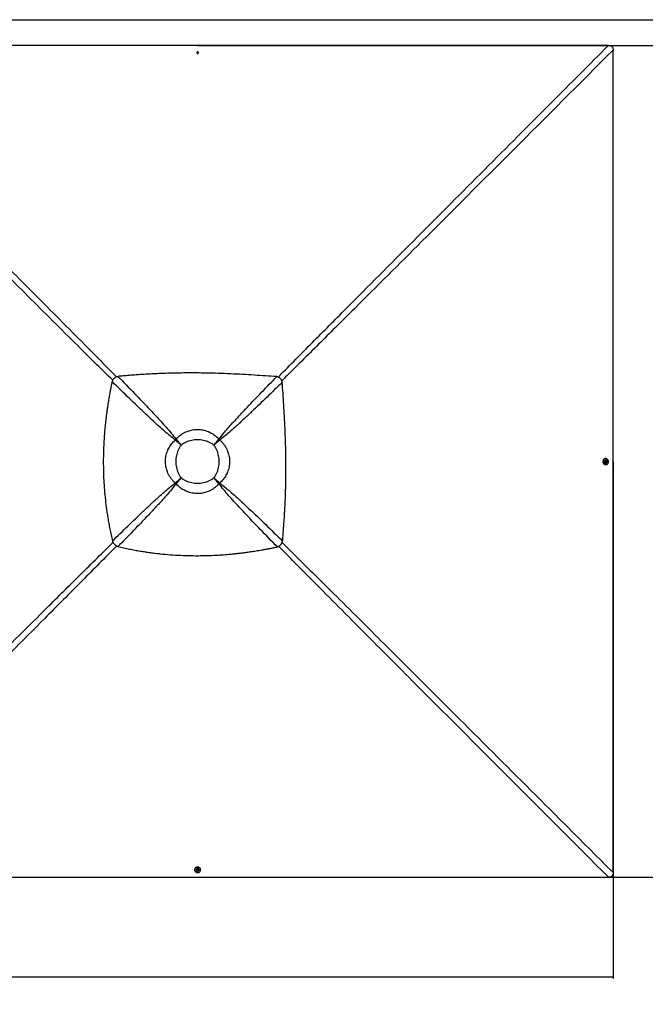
# Model space of a CAD drawing. Header units: millimetres. Extents: x 20 to 19889, y 40 to 15516.
# Tile 77 of 115: x 8547 to 12412, y 9236 to 15316. Entities that reach past the tile are written whole.
import ezdxf

# ---------------------------------------------------------------- set-up
doc = ezdxf.new("R2010")
doc.units = ezdxf.units.MM
doc.header["$LTSCALE"] = 2
doc.layers.add('COMPONENT_GEOMETRY', color=7, linetype='Continuous')
doc.styles.add('SLDTEXTSTYLE0', font='TXT', dxfattribs={"width": 0.75})
doc.dimstyles.new('SLDDIMSTYLE0', dxfattribs={"dimtxt": 100, "dimasz": 6.604, "dimexe": 0, "dimexo": 0.0625, "dimgap": 25, "dimtad": 0, "dimtih": 1, "dimtoh": 1, "dimdec": 1, "dimrnd": 1e-09, "dimzin": 12, "dimdsep": 46, "dimtxsty": 'SLDTEXTSTYLE0', "dimsah": 1, "dimcen": 0.09, "dimadec": 0, "dimazin": 3, "dimtfac": 1, "dimtdec": 1, "dimtofl": 0, "dimtmove": 0, "dimatfit": 3, "dimfxl": 1, "dimfrac": 2, "dimtolj": 1, "dimtzin": 12, "dimarcsym": 0})
doc.dimstyles.new('SLDDIMSTYLE1', dxfattribs={"dimtxt": 100, "dimasz": 6.604, "dimexe": 0, "dimexo": 0.0625, "dimgap": 25, "dimtad": 0, "dimtih": 1, "dimtoh": 1, "dimdec": 0, "dimrnd": 1e-09, "dimzin": 12, "dimdsep": 46, "dimtxsty": 'SLDTEXTSTYLE0', "dimsah": 1, "dimcen": 0.09, "dimadec": 0, "dimazin": 3, "dimtfac": 1, "dimtdec": 0, "dimtofl": 0, "dimtmove": 0, "dimatfit": 3, "dimfxl": 1, "dimfrac": 2, "dimtolj": 1, "dimtzin": 12, "dimarcsym": 0})

# ---------------------------------------------------------------- blocks, each defined once
blk = doc.blocks.new('_D')
at = {"layer": 'COMPONENT_GEOMETRY', "color": 7}
for p, q in [((7350.4, 15316.4), (14164.7, 15316.4)), ((14158.3, 15316.4), (14158.3, 12832.7)), ((13958.2, 12812.4), (13927.8, 12812.4)), ((13927.8, 12812.4), (13927.8, 12653.7)), ((14358.4, 12812.4), (14388.9, 12812.4)), ((14388.9, 12812.4), (14388.9, 12653.7)), ((13927.8, 12653.7), (13958.2, 12653.7)), ((14388.9, 12653.7), (14358.4, 12653.7)), ((14158.3, 10020.4), (14158.3, 12504.1)), ((9647.1, 10020.4), (14164.7, 10020.4))]:
    blk.add_line(p, q, dxfattribs=at)
for points in [[(14158.3, 15316.4), (14157.3, 15309.8), (14159.3, 15309.8)], [(14158.3, 10020.4), (14159.3, 10027), (14157.3, 10027)]]:
    blk.add_solid(points, dxfattribs=at)
at = {"layer": 'COMPONENT_GEOMETRY', "color": 7, "char_height": 100, "attachment_point": 1, "style": 'SLDTEXTSTYLE0'}
for s, insert in [('8\'8.25"', (13958.2, 12782.6)), ('2648mm', (13885.5, 12633))]:
    blk.add_mtext(s, dxfattribs=dict(at, insert=insert))
blk = doc.blocks.new('_D_1')
at = {"layer": 'COMPONENT_GEOMETRY', "color": 7}
for p, q in [((9647.1, 15157.6), (12938.2, 15157.6)), ((12931.9, 15157.6), (12931.9, 12753.3)), ((12731.8, 12733), (12701.3, 12733)), ((12701.3, 12733), (12701.3, 12574.3)), ((13132, 12733), (13162.4, 12733)), ((13162.4, 12733), (13162.4, 12574.3)), ((12701.3, 12574.3), (12731.8, 12574.3)), ((13162.4, 12574.3), (13132, 12574.3)), ((12931.9, 10020.4), (12931.9, 12424.7)), ((9647.1, 10020.4), (12938.2, 10020.4))]:
    blk.add_line(p, q, dxfattribs=at)
for points in [[(12931.9, 15157.6), (12930.9, 15151), (12932.9, 15151)], [(12931.9, 10020.4), (12932.9, 10027), (12930.9, 10027)]]:
    blk.add_solid(points, dxfattribs=at)
at = {"layer": 'COMPONENT_GEOMETRY', "color": 7, "char_height": 100, "attachment_point": 1, "style": 'SLDTEXTSTYLE0'}
for s, insert in [('8\'5.12"', (12731.8, 12703.2)), ('2569mm', (12659.1, 12553.6))]:
    blk.add_mtext(s, dxfattribs=dict(at, insert=insert))
blk = doc.blocks.new('_D_3')
at = {"layer": 'COMPONENT_GEOMETRY', "color": 7}
for p, q in [((1621.3, 12586.5), (1621.3, 9396.1)), ((12213.2, 12586.5), (12213.2, 9396.1)), ((6680.2, 9546.4), (6649.7, 9546.4)), ((6649.7, 9546.4), (6649.7, 9387.7)), ((7154.2, 9546.4), (7184.7, 9546.4)), ((7184.7, 9546.4), (7184.7, 9387.7)), ((1621.3, 9402.4), (6601.4, 9402.4)), ((6649.7, 9387.7), (6680.2, 9387.7)), ((7184.7, 9387.7), (7154.2, 9387.7)), ((12213.2, 9402.4), (7233.1, 9402.4))]:
    blk.add_line(p, q, dxfattribs=at)
for points in [[(1621.3, 9402.4), (1627.9, 9401.4), (1627.9, 9403.4)], [(12213.2, 9402.4), (12206.6, 9403.4), (12206.6, 9401.4)]]:
    blk.add_solid(points, dxfattribs=at)
at = {"layer": 'COMPONENT_GEOMETRY', "color": 7, "char_height": 100, "attachment_point": 1, "style": 'SLDTEXTSTYLE0'}
for s, insert in [('17\'4.50"', (6680.2, 9516.6)), ('5296mm', (6644.5, 9367))]:
    blk.add_mtext(s, dxfattribs=dict(at, insert=insert))

msp = doc.modelspace()

# ---------------------------------------------------------------- linework, layer by layer
at = {"color": 7, "linetype": 'Continuous', "lineweight": 25}
for p, q in [((9642.89, 15111.77), (9644.87, 15114.27)), ((9644.37, 15109.03), (9642.89, 15111.77)), ((9643.37, 15110.88), (9643.88, 15111.52)), ((9643.88, 15111.52), (9644.87, 15112.77)), ((9647.83, 15108.78), (9644.37, 15109.03)), ((9644.87, 15114.27), (9648.32, 15114.02)), ((9644.87, 15112.77), (9644.87, 15114.27)), ((9644.87, 15112.77), (9646.6, 15112.65)), ((9646.6, 15112.65), (9648.32, 15112.53)), ((9649.8, 15111.28), (9647.83, 15108.78)), ((9648.32, 15114.02), (9649.8, 15111.28)), ((9648.32, 15112.53), (9648.32, 15114.02)), ((9648.32, 15112.53), (9649.06, 15111.15)), ((9649.06, 15111.15), (9649.32, 15110.67)), ((10157.4, 13099.89), (10157.29, 13100)), ((9508.99, 12719.63), (9507.86, 12720.54)), ((9513.97, 12724.61), (9513.06, 12725.74)), ((9770.99, 12716.66), (9770.99, 12716.66)), ((9774.39, 12713.26), (9774.39, 12713.26)), ((9777.37, 12724.62), (9778.28, 12725.76)), ((9782.36, 12719.64), (9783.49, 12720.55)), ((9544.38, 12689.22), (9544.38, 12689.22)), ((9746.95, 12689.22), (9746.95, 12689.22)), ((12167.94, 12606.05), (12166.26, 12606.05)), ((12167.86, 12585.78), (12168.11, 12589.23)), ((12168.32, 12596.76), (12167.96, 12596.75)), ((12168.11, 12589.23), (12170.86, 12590.71)), ((12169.97, 12590.24), (12170.62, 12589.72)), ((12170.62, 12589.72), (12171.87, 12588.74)), ((12170.86, 12590.71), (12173.36, 12588.74)), ((12171.75, 12587.01), (12171.62, 12585.28)), ((12171.87, 12588.74), (12171.75, 12587.01)), ((12171.87, 12588.74), (12173.36, 12588.74)), ((12173.36, 12588.74), (12173.11, 12585.29)), ((12166.36, 12568.45), (12168.03, 12568.45)), ((12170.36, 12583.81), (12167.86, 12585.78)), ((12168.01, 12577.75), (12168.37, 12577.76)), ((12170.25, 12584.54), (12169.76, 12584.28)), ((12171.62, 12585.28), (12170.25, 12584.54)), ((12173.11, 12585.29), (12170.36, 12583.81)), ((12171.62, 12585.28), (12173.11, 12585.29)), ((9544.38, 12486.65), (9544.38, 12486.65)), ((9746.95, 12486.65), (9746.95, 12486.65)), ((9508.98, 12456.23), (9507.84, 12455.32)), ((9513.96, 12451.25), (9513.05, 12450.11)), ((9516.94, 12462.61), (9516.94, 12462.61)), ((9520.34, 12459.21), (9520.34, 12459.21)), ((9777.38, 12451.23), (9778.29, 12450.09)), ((9782.37, 12456.22), (9783.51, 12455.31)), ((9133.71, 12076.2), (9133.6, 12076.31)), ((9627.55, 10067.34), (9627.55, 10065.67)), ((9636.85, 10065.64), (9636.85, 10065.28)), ((9642.89, 10063.24), (9644.86, 10065.74)), ((9644.37, 10060.49), (9642.89, 10063.24)), ((9643.63, 10063.35), (9643.37, 10063.85)), ((9644.38, 10061.98), (9643.63, 10063.35)), ((9644.38, 10061.98), (9644.37, 10060.49)), ((9647.82, 10060.24), (9644.37, 10060.49)), ((9646.1, 10061.86), (9644.38, 10061.98)), ((9644.86, 10065.74), (9648.31, 10065.5)), ((9647.83, 10061.73), (9646.1, 10061.86)), ((9649.79, 10062.74), (9647.82, 10060.24)), ((9647.83, 10061.73), (9647.82, 10060.24)), ((9648.81, 10062.98), (9647.83, 10061.73)), ((9648.31, 10065.5), (9649.79, 10062.74)), ((9649.32, 10063.63), (9648.81, 10062.98)), ((9655.85, 10065.23), (9655.85, 10065.6)), ((9665.15, 10065.57), (9665.15, 10067.24))]:
    msp.add_line(p, q, dxfattribs=at)
at = {"color": 8, "linetype": 'Continuous', "lineweight": 25}
for p, q in [((9516.95, 12713.25), (9509.27, 12719.91)), ((9513.7, 12724.33), (9520.35, 12716.65)), ((9770.99, 12716.66), (9777.63, 12724.36)), ((9782.08, 12719.91), (9774.39, 12713.26)), ((9509.23, 12455.99), (9516.94, 12462.61)), ((9520.34, 12459.21), (9513.69, 12451.52)), ((9777.66, 12451.51), (9771, 12459.2)), ((9774.4, 12462.6), (9782.09, 12455.94))]:
    msp.add_line(p, q, dxfattribs=at)
at = {"color": 7, "linetype": 'Continuous', "lineweight": 25, "flags": 128}
for points in [[(9644.6, 15157.57), (8363.41, 15157.59), (7160.69, 15157.65)], [(12184.52, 15157.66), (11555.16, 15157.62), (10925.8, 15157.59), (10285.2, 15157.57), (9644.6, 15157.57)], [(9646.74, 15115.68), (9644.89, 15115.49), (9643.27, 15114.7), (9642.12, 15113.43), (9641.61, 15111.86), (9641.82, 15110.25), (9642.72, 15108.83), (9644.17, 15107.82), (9645.96, 15107.37), (9647.8, 15107.56), (9649.42, 15108.35), (9650.57, 15109.62), (9651.08, 15111.18), (9650.87, 15112.8), (9649.97, 15114.22), (9648.52, 15115.23), (9646.74, 15115.68)], [(9649.27, 15110.61), (9649.21, 15110.83), (9649.06, 15111.15)], [(12213.17, 12589), (12213.19, 13870.2), (12213.25, 15128.9)], [(12166.26, 12606.05), (12165.61, 12606.03), (12162.41, 12605.52), (12159.35, 12604.3), (12156.56, 12602.43), (12154.15, 12599.98), (12152.2, 12597.03), (12150.8, 12593.71), (12149.99, 12590.15), (12149.81, 12586.47), (12150.26, 12582.82), (12151.33, 12579.34), (12152.98, 12576.16), (12155.14, 12573.41), (12157.72, 12571.2), (12160.64, 12569.6), (12163.78, 12568.67), (12166.36, 12568.45)], [(12171.89, 12568.98), (12174.94, 12570.2), (12177.73, 12572.07), (12180.15, 12574.53), (12182.09, 12577.47), (12183.5, 12580.79), (12184.31, 12584.36), (12184.49, 12588.04), (12184.03, 12591.69), (12182.96, 12595.17), (12181.32, 12598.34), (12179.16, 12601.09), (12176.57, 12603.31), (12173.65, 12604.91), (12170.52, 12605.83), (12167.28, 12606.04), (12164.08, 12605.52), (12161.02, 12604.31), (12158.23, 12602.44), (12155.82, 12599.98), (12153.87, 12597.04), (12152.47, 12593.72), (12151.66, 12590.15), (12151.48, 12586.47), (12151.93, 12582.82), (12153, 12579.34), (12154.65, 12576.17), (12156.81, 12573.42), (12159.4, 12571.2), (12162.31, 12569.6), (12165.45, 12568.68), (12168.68, 12568.47), (12171.89, 12568.98)], [(12167.96, 12596.75), (12165.84, 12596.44), (12163.74, 12595.44), (12161.96, 12593.83), (12160.62, 12591.74), (12159.83, 12589.32), (12159.65, 12586.74), (12160.08, 12584.2), (12161.1, 12581.88), (12162.63, 12579.97), (12164.56, 12578.59), (12166.74, 12577.86), (12168.01, 12577.75)], [(12176.05, 12590.91), (12175.81, 12591.51), (12174.52, 12593.64), (12172.78, 12595.3), (12170.7, 12596.37), (12168.46, 12596.75), (12166.2, 12596.44), (12164.1, 12595.44), (12162.32, 12593.84), (12160.99, 12591.74), (12160.2, 12589.32), (12160.01, 12586.74), (12160.44, 12584.2), (12161.46, 12581.89), (12162.99, 12579.97), (12164.92, 12578.6), (12167.1, 12577.86), (12169.37, 12577.83), (12171.57, 12578.49), (12173.53, 12579.8), (12175.1, 12581.67), (12176.07, 12583.64)], [(12174.77, 12586.87), (12174.58, 12588.71), (12173.79, 12590.33), (12172.52, 12591.49), (12170.95, 12591.99), (12169.33, 12591.78), (12167.91, 12590.88), (12166.9, 12589.43), (12166.45, 12587.65), (12166.64, 12585.81), (12167.43, 12584.19), (12168.7, 12583.04), (12170.27, 12582.53), (12171.89, 12582.74), (12173.31, 12583.64), (12174.32, 12585.09), (12174.77, 12586.87)], [(12213.25, 10049.1), (12213.22, 10678.45), (12213.19, 11307.81), (12213.17, 11948.4), (12213.17, 12589)], [(12169.7, 12584.33), (12169.93, 12584.4), (12170.25, 12584.54)], [(9665.15, 10067.24), (9665.13, 10067.99), (9664.62, 10071.2), (9663.4, 10074.25), (9661.52, 10077.04), (9659.06, 10079.45), (9656.11, 10081.4), (9652.79, 10082.8), (9649.22, 10083.61), (9645.54, 10083.79), (9641.89, 10083.34), (9638.42, 10082.27), (9635.24, 10080.62), (9632.5, 10078.47), (9630.29, 10075.88), (9628.69, 10072.96), (9627.77, 10069.82), (9627.55, 10067.34)], [(9628.08, 10061.71), (9629.3, 10058.66), (9631.18, 10055.87), (9633.64, 10053.45), (9636.58, 10051.51), (9639.91, 10050.1), (9643.48, 10049.3), (9647.16, 10049.12), (9650.8, 10049.57), (9654.28, 10050.64), (9657.45, 10052.29), (9660.2, 10054.44), (9662.41, 10057.03), (9664.01, 10059.95), (9664.93, 10063.08), (9665.13, 10066.32), (9664.61, 10069.52), (9663.39, 10072.58), (9661.52, 10075.37), (9659.06, 10077.78), (9656.11, 10079.73), (9652.79, 10081.13), (9649.22, 10081.94), (9645.54, 10082.12), (9641.89, 10081.67), (9638.41, 10080.6), (9635.24, 10078.95), (9632.49, 10076.79), (9630.28, 10074.21), (9628.69, 10071.29), (9627.77, 10068.15), (9627.56, 10064.92), (9628.08, 10061.71)], [(9655.85, 10065.6), (9655.53, 10067.76), (9654.53, 10069.86), (9652.92, 10071.64), (9650.82, 10072.98), (9648.4, 10073.77), (9645.82, 10073.95), (9643.28, 10073.52), (9640.97, 10072.5), (9639.05, 10070.97), (9637.68, 10069.05), (9636.95, 10066.87), (9636.85, 10065.64)], [(9649.96, 10057.54), (9650.61, 10057.79), (9652.74, 10059.08), (9654.4, 10060.82), (9655.46, 10062.9), (9655.85, 10065.14), (9655.53, 10067.4), (9654.53, 10069.5), (9652.92, 10071.28), (9650.82, 10072.62), (9648.4, 10073.4), (9645.82, 10073.59), (9643.28, 10073.16), (9640.97, 10072.14), (9639.05, 10070.61), (9637.68, 10068.68), (9636.95, 10066.5), (9636.92, 10064.23), (9637.59, 10062.03), (9638.9, 10060.07), (9640.77, 10058.5), (9642.69, 10057.55)], [(9645.96, 10058.83), (9647.8, 10059.02), (9649.42, 10059.81), (9650.57, 10061.09), (9651.08, 10062.65), (9650.86, 10064.27), (9649.96, 10065.69), (9648.51, 10066.71), (9646.72, 10067.15), (9644.88, 10066.97), (9643.26, 10066.17), (9642.11, 10064.9), (9641.61, 10063.33), (9641.82, 10061.71), (9642.72, 10060.29), (9644.17, 10059.28), (9645.96, 10058.83)], [(9643.42, 10063.91), (9643.49, 10063.68), (9643.63, 10063.35)], [(7104.7, 10020.35), (7734.05, 10020.39), (8363.41, 10020.41), (9004, 10020.43), (9644.6, 10020.44)], [(9644.6, 10020.44), (10285.2, 10020.43), (10925.8, 10020.41), (11555.15, 10020.39), (12184.5, 10020.35)]]:
    msp.add_lwpolyline(points, dxfattribs=at)
at = {"color": 7, "linetype": 'Continuous', "lineweight": 25}
for centre, radius, start, end in [((9646.36, 15106.96), 10.63, 85.896882, 110.898483), ((9645.84, 15109.97), 2.5, 141.490505, 162.408142), ((9646.31, 15109.5), 3.17, 84.915321, 140.168942), ((9646.45, 15109.64), 3.02, 30.159324, 87.30967), ((9646.36, 15106.96), 10.63, 69.383271, 85.896882), ((9689.94, 12543.66), 253.85, 134.168895, 135.831105), ((9683.16, 12550.44), 242.81, 134.168895, 135.831105), ((9635.7, 12597.9), 165.55, 134.168895, 135.831105), ((9655.68, 12597.95), 165.49, 44.167458, 45.831732), ((9655.73, 12597.91), 165.49, 44.189925, 45.854375), ((9608.32, 12550.46), 242.71, 44.189925, 45.854375), ((9601.55, 12543.68), 253.75, 44.189925, 45.854375), ((12169.06, 12587.77), 2.5, 51.532823, 72.582935), ((12168.73, 12587.15), 3.02, 300.104404, 357.289948), ((12168.59, 12587.29), 3.16, 354.918237, 50.225388), ((12166.07, 12587.25), 10.63, 355.89078, 20.138614), ((12166.07, 12587.25), 10.63, 340.14474, 355.89078), ((9689.92, 12632.05), 253.75, 224.145625, 225.810075), ((9683.14, 12625.28), 242.71, 224.145625, 225.810075), ((9635.65, 12577.92), 165.49, 224.168268, 225.832542), ((9635.69, 12577.87), 165.49, 224.145625, 225.810075), ((9655.74, 12577.86), 165.42, 314.166692, 315.833308), ((9608.33, 12625.27), 242.62, 314.166692, 315.833308), ((9601.56, 12632.04), 253.65, 314.166692, 315.833308), ((9646.35, 10067.53), 10.63, 249.861386, 265.891314), ((9646.25, 10064.87), 3.02, 210.162125, 267.277605), ((9646.35, 10067.53), 10.63, 265.891314, 289.85526), ((9646.38, 10065), 3.16, 264.903399, 320.265117), ((9646.86, 10064.53), 2.5, 321.58858, 342.384701)]:
    msp.add_arc(centre, radius, start, end, dxfattribs=at)
at = {"color": 8, "linetype": 'Continuous', "lineweight": 25}
for points, knots in [([(10143.88, 13108.88), (10154.36, 13119.52), (10233.44, 13199.8), (10381.64, 13349.37), (10657.49, 13626.96), (11141.03, 14112.24), (11673.19, 14645.51), (12067.18, 15040.13), (12184.52, 15157.66)], [0, 0, 0, 0, 0.0155107, 0.1170381, 0.2185662, 0.4216235, 0.8277561, 1, 1, 1, 1]), ([(12213.25, 15128.9), (12006.6, 14922.23), (11612.32, 14527.9), (11079.47, 13995.38), (10683.91, 13600.56), (10406.56, 13324.46), (10257.14, 13176.15), (10176.95, 13097.01), (10166.33, 13086.53)], [0, 0, 0, 0, 0.3031431, 0.5783843, 0.7814463, 0.8829776, 0.9845092, 1, 1, 1, 1]), ([(9121.69, 13089.51), (9055.29, 13155.13), (8886.69, 13321.79), (8616.67, 13590.64), (8412.97, 13793.76), (8311.12, 13895.32)], [0, 0, 0, 0, 0.2451747, 0.6225869, 1, 1, 1, 1]), ([(8338.28, 13922.48), (8439.84, 13820.63), (8642.96, 13616.93), (8912.31, 13346.43), (9079.44, 13177.33), (9145.55, 13110.44)], [0, 0, 0, 0, 0.3767289, 0.7534584, 1, 1, 1, 1]), ([(7075.95, 10049.08), (7282.85, 10255.66), (7677.49, 10649.64), (8210.81, 11181.71), (8606.64, 11576.11), (8884.23, 11851.96), (9033.58, 11999.94), (9113.65, 12078.82), (9124.07, 12089.09)], [0, 0, 0, 0, 0.3033445, 0.5785586, 0.7816784, 0.8832387, 0.9847993, 1, 1, 1, 1]), ([(9146.6, 12066.8), (9136.28, 12056.34), (9057.3, 11976.3), (8909.14, 11827.04), (8633.05, 11549.69), (8149.09, 11064.83), (7616.46, 10532.04), (7222.13, 10137.76), (7104.7, 10020.35)], [0, 0, 0, 0, 0.01526255, 0.11681659, 0.21837121, 0.42148166, 0.8277205, 1, 1, 1, 1]), ([(12184.5, 10020.35), (11977.93, 10227.08), (11573.03, 10632.28), (11063.61, 11142.47), (10656.28, 11550.93), (10381.63, 11826.8), (10212.23, 11998.19), (10146.9, 12064.28)], [0, 0, 0, 0, 0.3037022, 0.5952803, 0.7492991, 0.9033177, 1, 1, 1, 1]), ([(10167.85, 12088.16), (10234.43, 12022.35), (10406.31, 11852.47), (10682.64, 11577.29), (11207.3, 11054.21), (11717.38, 10544.61), (12122.58, 10139.71), (12213.25, 10049.1)], [0, 0, 0, 0, 0.0973305, 0.2512385, 0.4051468, 0.866887, 1, 1, 1, 1])]:
    msp.add_open_spline(points, degree=3, knots=knots, dxfattribs=at)
at = {"color": 7, "linetype": 'Continuous', "lineweight": 25}
for points, knots in [([(12184.52, 15157.66), (12186.47, 15157.59), (12190.37, 15157.46), (12195.53, 15156.34), (12199.85, 15154.64), (12203.33, 15152.57), (12206.38, 15149.88), (12209.57, 15145.8), (12211.84, 15140.54), (12213.08, 15134.47), (12213.19, 15130.76), (12213.25, 15128.9)], [0, 0, 0, 0, 0.1264222, 0.2525718, 0.339466, 0.4262581, 0.513661, 0.6010777, 0.7596734, 0.8797284, 1, 1, 1, 1]), ([(10135.15, 13111.87), (10112.31, 13113.39), (10065.91, 13116.5), (9995.31, 13121.15), (9922.79, 13125.5), (9848.54, 13129.3), (9772.6, 13132.27), (9703.72, 13134), (9642.1, 13134.74), (9587.93, 13134.79), (9532.61, 13134.21), (9475.91, 13132.95), (9422.91, 13131.15), (9373.55, 13128.95), (9327.72, 13126.51), (9286.83, 13123.96), (9251.01, 13121.48), (9220.36, 13119.17), (9187.94, 13116.57), (9165.69, 13114.62), (9154.14, 13113.6)], [0, 0, 0, 0, 0.0699474, 0.1421134, 0.216098, 0.2918514, 0.3691691, 0.4481615, 0.502253, 0.5573434, 0.6135897, 0.6711755, 0.730548, 0.7755281, 0.8220901, 0.8707305, 0.900633, 0.9317723, 0.9646054, 1, 1, 1, 1]), ([(9117.9, 13081.5), (9117.45, 13079.36), (9116.46, 13074.64), (9114.86, 13066.94), (9113.03, 13057.99), (9111.12, 13048.47), (9109.31, 13039.31), (9107.71, 13031.05), (9106.38, 13024.08), (9105.23, 13018.01), (9104.25, 13012.74), (9102.6, 13003.81), (9100.41, 12991.65), (9097.62, 12975.59), (9094.98, 12959.79), (9092.42, 12943.88), (9089.49, 12924.89), (9086.3, 12902.99), (9082.96, 12878.28), (9079.27, 12848.73), (9075.46, 12814.36), (9071.8, 12775.3), (9068.57, 12733.34), (9065.98, 12688.3), (9064.24, 12640.02), (9063.56, 12592.51), (9063.92, 12541.23), (9065.65, 12485.94), (9069.17, 12426.31), (9074.42, 12366.18), (9080.37, 12315.08), (9086.25, 12272.93), (9091.43, 12239.76), (9097.29, 12205.8), (9103.97, 12170.82), (9111.55, 12134.4), (9117.31, 12109.71), (9120.27, 12097.01)], [0, 0, 0, 0, 0.00663106, 0.01455717, 0.02379078, 0.03423332, 0.04389749, 0.05203429, 0.05964357, 0.06536948, 0.07069732, 0.07584895, 0.09279267, 0.10806897, 0.12509115, 0.14120892, 0.15677617, 0.18316992, 0.20807902, 0.23213992, 0.27316655, 0.31254866, 0.35067678, 0.40032619, 0.44884076, 0.49659612, 0.54386747, 0.60373282, 0.66371481, 0.72430329, 0.78608312, 0.8191459, 0.85292818, 0.88753066, 0.92333347, 0.96057897, 1, 1, 1, 1]), ([(9154.14, 13113.6), (9150.31, 13112.39), (9144.41, 13110.53), (9137.21, 13106.38), (9132.05, 13102.52), (9127.42, 13097.97), (9123.51, 13092.87), (9120.26, 13087.36), (9118.7, 13083.48), (9117.9, 13081.5)], [0, 0, 0, 0, 0.2383638, 0.3663808, 0.4913272, 0.6205367, 0.7504462, 0.8732427, 1, 1, 1, 1]), ([(9507.86, 12720.54), (9495.39, 12730.37), (9470.46, 12750.04), (9434.55, 12781.22), (9399.05, 12812.96), (9352.25, 12856.04), (9294.32, 12910.67), (9212.31, 12989.43), (9153.68, 13046.61), (9117.9, 13081.5)], [0, 0, 0, 0, 0.0895505, 0.1791159, 0.2688698, 0.3586256, 0.5384695, 0.7183323, 1, 1, 1, 1]), ([(9154.14, 13113.6), (9188.36, 13078.52), (9244.8, 13020.64), (9322.78, 12939.43), (9377.32, 12881.61), (9420.37, 12834.85), (9452.16, 12799.3), (9483.44, 12763.29), (9503.19, 12738.26), (9513.06, 12725.74)], [0, 0, 0, 0, 0.277695, 0.4581314, 0.6385805, 0.7288749, 0.8191674, 0.9095913, 1, 1, 1, 1]), ([(9778.28, 12725.76), (9787.28, 12737.22), (9805.29, 12760.16), (9833.74, 12793.25), (9867.64, 12831.31), (9907.07, 12874.3), (9967.14, 12938.18), (10043.12, 13017.41), (10104.48, 13080.38), (10135.15, 13111.87)], [0, 0, 0, 0, 0.0830759, 0.1661805, 0.249283, 0.3742529, 0.4992254, 0.7496044, 1, 1, 1, 1]), ([(10169.27, 13077.74), (10137.89, 13047.11), (10075.11, 12985.84), (9996.1, 12909.92), (9932.34, 12849.86), (9889.34, 12810.33), (9851.22, 12776.32), (9818.01, 12747.71), (9795, 12729.6), (9783.49, 12720.55)], [0, 0, 0, 0, 0.2498244, 0.4996596, 0.6246518, 0.7496414, 0.8331026, 0.9165658, 1, 1, 1, 1]), ([(10157.29, 13100), (10156.21, 13101.01), (10154.06, 13103.02), (10150.46, 13105.57), (10146.2, 13108.01), (10141.11, 13110.24), (10137.17, 13111.31), (10135.15, 13111.87)], [0, 0, 0, 0, 0.1744124, 0.3467131, 0.5184953, 0.7532276, 1, 1, 1, 1]), ([(10169.27, 13077.74), (10168.92, 13079.1), (10168.22, 13081.76), (10166.82, 13085.59), (10164.8, 13089.99), (10161.87, 13094.95), (10158.9, 13098.23), (10157.4, 13099.89)], [0, 0, 0, 0, 0.1652591, 0.3248597, 0.4794964, 0.7365719, 1, 1, 1, 1]), ([(10171.01, 12096.76), (10171.96, 12107.47), (10173.78, 12128.17), (10176.22, 12158.36), (10178.4, 12186.97), (10180.35, 12214.42), (10182.1, 12241), (10183.67, 12266.84), (10185.47, 12298.83), (10187.33, 12336.72), (10189.1, 12380.36), (10190.59, 12427.51), (10191.68, 12478.21), (10192.22, 12532.48), (10192.15, 12585.65), (10191.41, 12646.62), (10189.69, 12715.18), (10186.72, 12791.12), (10182.92, 12865.37), (10178.57, 12937.9), (10173.91, 13008.49), (10170.8, 13054.9), (10169.27, 13077.74)], [0, 0, 0, 0, 0.032848, 0.0634837, 0.0925205, 0.1204906, 0.147532, 0.1738828, 0.199574, 0.2453768, 0.2897483, 0.3329773, 0.3894376, 0.4446269, 0.4987034, 0.5518212, 0.6308141, 0.7081334, 0.7838893, 0.8578773, 0.9300475, 1, 1, 1, 1]), ([(9513.06, 12725.74), (9516.85, 12729.73), (9524.45, 12737.73), (9537.2, 12748.55), (9550.99, 12758.37), (9563.55, 12765.61), (9575.77, 12771.5), (9587.5, 12776.21), (9601.32, 12780.48), (9615.63, 12783.62), (9630.48, 12785.58), (9646.06, 12786.27), (9662.26, 12785.5), (9678.89, 12783.1), (9695.48, 12779.04), (9708.18, 12774.55), (9719.98, 12769.48), (9730.92, 12763.98), (9744.17, 12755.81), (9756.82, 12746.4), (9768.28, 12736.36), (9775.1, 12729.13), (9778.28, 12725.76)], [0, 0, 0, 0, 0.0549654, 0.1103337, 0.1670482, 0.224263, 0.2551231, 0.3027014, 0.3506043, 0.3995436, 0.4488461, 0.5000386, 0.5550193, 0.6105173, 0.6676717, 0.7254012, 0.744923, 0.7961467, 0.8477565, 0.9005364, 0.9536985, 1, 1, 1, 1]), ([(9507.84, 12455.32), (9503.86, 12459.11), (9495.86, 12466.71), (9485.04, 12479.46), (9475.22, 12493.25), (9467.98, 12505.8), (9462.1, 12518.02), (9457.39, 12529.75), (9453.12, 12543.57), (9449.98, 12557.88), (9448.02, 12572.73), (9447.33, 12588.3), (9448.1, 12604.5), (9450.5, 12621.14), (9454.56, 12637.73), (9459.05, 12650.43), (9464.12, 12662.23), (9469.63, 12673.17), (9477.8, 12686.43), (9487.21, 12699.07), (9497.25, 12710.54), (9504.49, 12717.36), (9507.86, 12720.54)], [0, 0, 0, 0, 0.0549654, 0.1103338, 0.1670488, 0.2242641, 0.2550707, 0.3026498, 0.3505537, 0.399494, 0.4487973, 0.4999722, 0.5549529, 0.610451, 0.6676055, 0.7253351, 0.7448706, 0.7960986, 0.8477126, 0.900497, 0.9536637, 1, 1, 1, 1]), ([(9544.38, 12689.22), (9540.17, 12692.79), (9531.79, 12699.88), (9519.49, 12710.44), (9511.73, 12717.18), (9507.86, 12720.54)], [0, 0, 0, 0, 0.3362917, 0.6695387, 1, 1, 1, 1]), ([(9544.38, 12689.22), (9540.3, 12692.68), (9532.18, 12699.58), (9520.27, 12709.82), (9512.74, 12716.37), (9508.99, 12719.63)], [0, 0, 0, 0, 0.3362927, 0.6695399, 1, 1, 1, 1]), ([(9513.06, 12725.74), (9516.42, 12721.88), (9523.17, 12714.11), (9533.72, 12701.82), (9540.81, 12693.43), (9544.38, 12689.22)], [0, 0, 0, 0, 0.3304613, 0.6637083, 1, 1, 1, 1]), ([(9513.97, 12724.61), (9517.23, 12720.86), (9523.78, 12713.33), (9534.03, 12701.42), (9540.92, 12693.3), (9544.38, 12689.22)], [0, 0, 0, 0, 0.3304601, 0.6637073, 1, 1, 1, 1]), ([(9746.95, 12689.22), (9742.1, 12692.73), (9732.36, 12699.75), (9716.25, 12707.88), (9699.35, 12714.26), (9681.78, 12718.7), (9663.82, 12721.34), (9645.67, 12722.22), (9627.53, 12721.35), (9609.56, 12718.7), (9591.99, 12714.27), (9575.09, 12707.88), (9558.98, 12699.75), (9549.24, 12692.73), (9544.38, 12689.22)], [0, 0, 0, 0, 0.0828307, 0.1660046, 0.2489163, 0.332505, 0.4163309, 0.4999634, 0.5835994, 0.6674288, 0.7510208, 0.8339534, 0.9171485, 1, 1, 1, 1]), ([(9746.95, 12689.22), (9750.52, 12693.43), (9757.62, 12701.82), (9768.17, 12714.12), (9774.92, 12721.89), (9778.28, 12725.76)], [0, 0, 0, 0, 0.3362932, 0.6695402, 1, 1, 1, 1]), ([(9746.95, 12689.22), (9750.42, 12693.3), (9757.31, 12701.43), (9767.56, 12713.34), (9774.11, 12720.87), (9777.37, 12724.62)], [0, 0, 0, 0, 0.3362943, 0.6695413, 1, 1, 1, 1]), ([(9783.49, 12720.55), (9779.62, 12717.19), (9771.85, 12710.44), (9759.55, 12699.89), (9751.17, 12692.79), (9746.95, 12689.22)], [0, 0, 0, 0, 0.3304655, 0.6637123, 1, 1, 1, 1]), ([(9782.35, 12719.64), (9778.6, 12716.37), (9771.07, 12709.83), (9759.16, 12699.58), (9751.03, 12692.68), (9746.95, 12689.22)], [0, 0, 0, 0, 0.3304643, 0.6637113, 1, 1, 1, 1]), ([(9783.49, 12720.55), (9787.48, 12716.77), (9795.48, 12709.17), (9806.3, 12696.42), (9816.13, 12682.63), (9823.37, 12670.07), (9829.27, 12657.84), (9833.98, 12646.1), (9838.25, 12632.28), (9841.39, 12617.97), (9843.34, 12603.12), (9844.03, 12587.54), (9843.26, 12571.35), (9840.87, 12554.71), (9836.81, 12538.12), (9832.32, 12525.42), (9827.25, 12513.62), (9821.74, 12502.68), (9813.57, 12489.43), (9804.17, 12476.79), (9794.13, 12465.32), (9786.88, 12458.49), (9783.51, 12455.31)], [0, 0, 0, 0, 0.0549575, 0.110318, 0.1670243, 0.224231, 0.2551609, 0.3027292, 0.3506222, 0.3995513, 0.4488435, 0.5000386, 0.5550115, 0.6105017, 0.6676482, 0.7253698, 0.7448852, 0.7960994, 0.8476997, 0.90047, 0.9536225, 1, 1, 1, 1]), ([(9544.38, 12689.22), (9540.87, 12684.36), (9533.85, 12674.62), (9525.72, 12658.51), (9519.34, 12641.61), (9514.9, 12624.04), (9512.25, 12606.07), (9511.38, 12587.93), (9512.26, 12569.78), (9514.9, 12551.82), (9519.34, 12534.25), (9525.72, 12517.36), (9533.85, 12501.24), (9540.88, 12491.51), (9544.38, 12486.65)], [0, 0, 0, 0, 0.0828515, 0.1660466, 0.2489792, 0.3325712, 0.4164006, 0.5000366, 0.5836691, 0.667495, 0.7510837, 0.8339954, 0.9171693, 1, 1, 1, 1]), ([(9746.95, 12486.65), (9750.46, 12491.51), (9757.48, 12501.25), (9765.61, 12517.36), (9771.99, 12534.26), (9776.42, 12551.82), (9779.07, 12569.79), (9779.94, 12587.93), (9779.07, 12606.07), (9776.43, 12624.03), (9771.99, 12641.6), (9765.61, 12658.5), (9757.48, 12674.62), (9750.46, 12684.36), (9746.95, 12689.22)], [0, 0, 0, 0, 0.08283765, 0.16601881, 0.24893764, 0.33251928, 0.41633794, 0.49996342, 0.58359234, 0.66741447, 0.75099948, 0.83393918, 0.91714152, 1, 1, 1, 1]), ([(9507.84, 12455.32), (9511.71, 12458.68), (9519.48, 12465.43), (9531.78, 12475.98), (9540.17, 12483.08), (9544.38, 12486.65)], [0, 0, 0, 0, 0.3304598, 0.6637068, 1, 1, 1, 1]), ([(9508.98, 12456.23), (9512.73, 12459.49), (9520.26, 12466.04), (9532.17, 12476.29), (9540.3, 12483.19), (9544.38, 12486.65)], [0, 0, 0, 0, 0.33045866, 0.66370572, 1, 1, 1, 1]), ([(9544.38, 12486.65), (9540.81, 12482.44), (9533.71, 12474.05), (9523.16, 12461.75), (9516.41, 12453.98), (9513.05, 12450.11)], [0, 0, 0, 0, 0.3362877, 0.6695345, 1, 1, 1, 1]), ([(9544.38, 12486.65), (9540.92, 12482.57), (9534.02, 12474.44), (9523.78, 12462.53), (9517.23, 12455), (9513.97, 12451.25)], [0, 0, 0, 0, 0.3362888, 0.6695357, 1, 1, 1, 1]), ([(9544.38, 12486.65), (9549.24, 12483.14), (9558.98, 12476.12), (9575.1, 12467.99), (9592, 12461.61), (9609.57, 12457.17), (9627.53, 12454.53), (9645.67, 12453.66), (9663.81, 12454.53), (9681.78, 12457.18), (9699.35, 12461.61), (9716.24, 12467.99), (9732.36, 12476.12), (9742.09, 12483.14), (9746.95, 12486.65)], [0, 0, 0, 0, 0.0828585, 0.1660608, 0.2490005, 0.3325855, 0.4164077, 0.5000366, 0.5836621, 0.6674807, 0.7510624, 0.8339812, 0.9171624, 1, 1, 1, 1]), ([(9778.29, 12450.09), (9774.93, 12453.97), (9768.18, 12461.74), (9757.62, 12474.04), (9750.52, 12482.43), (9746.95, 12486.65)], [0, 0, 0, 0, 0.3304639, 0.6637107, 1, 1, 1, 1]), ([(9746.95, 12486.65), (9751.17, 12483.08), (9759.56, 12475.98), (9771.86, 12465.42), (9779.64, 12458.67), (9783.51, 12455.31)], [0, 0, 0, 0, 0.3362893, 0.669536, 1, 1, 1, 1]), ([(9746.95, 12486.65), (9751.04, 12483.18), (9759.17, 12476.29), (9771.08, 12466.04), (9778.62, 12459.48), (9782.37, 12456.22)], [0, 0, 0, 0, 0.3362903, 0.6695372, 1, 1, 1, 1]), ([(9777.38, 12451.23), (9774.12, 12454.98), (9767.57, 12462.52), (9757.31, 12474.44), (9750.42, 12482.56), (9746.95, 12486.65)], [0, 0, 0, 0, 0.33046278, 0.66370964, 1, 1, 1, 1]), ([(9120.27, 12097.01), (9151.8, 12127.74), (9214.88, 12189.21), (9294.26, 12265.36), (9358.31, 12325.61), (9401.52, 12365.26), (9439.81, 12399.39), (9473.16, 12428.08), (9496.28, 12446.24), (9507.84, 12455.32)], [0, 0, 0, 0, 0.2498248, 0.4996602, 0.6246523, 0.7496417, 0.8331029, 0.916566, 1, 1, 1, 1]), ([(9513.05, 12450.11), (9504, 12438.61), (9485.9, 12415.6), (9457.31, 12382.41), (9423.25, 12344.24), (9383.61, 12301.12), (9323.25, 12237.05), (9246.9, 12157.6), (9185.25, 12094.44), (9154.42, 12062.86)], [0, 0, 0, 0, 0.0830755, 0.1661799, 0.2492822, 0.3742524, 0.4992252, 0.7496044, 1, 1, 1, 1]), ([(9778.29, 12450.09), (9774.51, 12446.11), (9766.91, 12438.1), (9754.16, 12427.29), (9740.37, 12417.46), (9727.81, 12410.22), (9715.59, 12404.33), (9703.85, 12399.62), (9690.03, 12395.35), (9675.72, 12392.21), (9660.87, 12390.26), (9645.3, 12389.57), (9629.1, 12390.34), (9612.46, 12392.73), (9595.87, 12396.8), (9583.17, 12401.28), (9571.37, 12406.35), (9560.43, 12411.86), (9547.18, 12420.03), (9534.54, 12429.44), (9523.06, 12439.48), (9516.24, 12446.73), (9513.05, 12450.11)], [0, 0, 0, 0, 0.0549576, 0.1103181, 0.1670249, 0.2242321, 0.2551085, 0.3026777, 0.3505716, 0.3995016, 0.4487947, 0.4999722, 0.5549451, 0.6104354, 0.6675819, 0.7253037, 0.7448328, 0.7960513, 0.8476559, 0.9004307, 0.9535877, 1, 1, 1, 1]), ([(10138.89, 12060.49), (10103.75, 12096.52), (10046.46, 12155.26), (9967.76, 12237.24), (9913.44, 12294.83), (9870.58, 12341.41), (9838.93, 12376.83), (9807.79, 12412.7), (9788.12, 12437.63), (9778.29, 12450.09)], [0, 0, 0, 0, 0.2839175, 0.4627989, 0.6416931, 0.7312098, 0.8207246, 0.9103698, 1, 1, 1, 1]), ([(9783.51, 12455.31), (9795.92, 12445.52), (9820.76, 12425.93), (9856.53, 12394.89), (9891.89, 12363.29), (9938.51, 12320.4), (9996.2, 12265.99), (10077.59, 12187.86), (10135.68, 12131.22), (10171.01, 12096.76)], [0, 0, 0, 0, 0.0897639, 0.1795426, 0.2695103, 0.35948, 0.5397535, 0.7200459, 1, 1, 1, 1]), ([(9120.27, 12097.01), (9121.06, 12095.12), (9122.62, 12091.39), (9125.7, 12086.03), (9129.28, 12080.93), (9132.16, 12077.84), (9133.6, 12076.31)], [0, 0, 0, 0, 0.248548, 0.4910203, 0.7467369, 1, 1, 1, 1]), ([(9133.71, 12076.2), (9135.24, 12074.77), (9138.32, 12071.9), (9145.08, 12067.06), (9150.71, 12064.53), (9154.42, 12062.86)], [0, 0, 0, 0, 0.25310795, 0.50868061, 1, 1, 1, 1]), ([(9154.42, 12062.86), (9166.55, 12060.03), (9190.17, 12054.51), (9225.02, 12047.22), (9258.53, 12040.76), (9291.08, 12035.04), (9322.86, 12029.98), (9354.09, 12025.5), (9384.84, 12021.56), (9426.14, 12016.88), (9477.98, 12012.18), (9540.49, 12008.36), (9595.31, 12006.61), (9642.71, 12006.2), (9682.89, 12006.58), (9723.54, 12007.71), (9764.87, 12009.61), (9807.13, 12012.34), (9843.48, 12015.38), (9873.82, 12018.35), (9898.02, 12020.98), (9922.97, 12023.95), (9948.89, 12027.31), (9971.73, 12030.53), (9991.39, 12033.48), (10007.69, 12036.04), (10024.82, 12038.84), (10038.75, 12041.22), (10049.4, 12043.09), (10056.5, 12044.36), (10064.01, 12045.72), (10071.99, 12047.19), (10079.56, 12048.61), (10087.12, 12050.05), (10095.03, 12051.58), (10104.37, 12053.41), (10114.23, 12055.39), (10123.62, 12057.31), (10131.71, 12058.98), (10136.65, 12060.02), (10138.89, 12060.49)], [0, 0, 0, 0, 0.0376744, 0.0733454, 0.1076573, 0.1408366, 0.173241, 0.2049401, 0.2361659, 0.266948, 0.3305396, 0.3934096, 0.4561274, 0.4962194, 0.5366209, 0.577492, 0.6190796, 0.6616072, 0.7054231, 0.7292998, 0.7537277, 0.7789877, 0.8052209, 0.8327103, 0.8486975, 0.865302, 0.8825876, 0.9011495, 0.9080222, 0.915265, 0.9229518, 0.9310783, 0.93979, 0.9462363, 0.9543523, 0.9641226, 0.9750181, 0.9847567, 0.9930794, 1, 1, 1, 1]), ([(10138.89, 12060.49), (10140.86, 12061.29), (10144.74, 12062.85), (10150.24, 12066.09), (10155.34, 12070), (10159.4, 12074.12), (10162.5, 12078.06), (10164.84, 12081.65), (10168.16, 12087.7), (10169.81, 12092.92), (10171.01, 12096.76)], [0, 0, 0, 0, 0.1264787, 0.2490105, 0.3787287, 0.507737, 0.5912047, 0.6758374, 0.7620547, 1, 1, 1, 1]), ([(12213.25, 10049.1), (12213.19, 10047.17), (12213.06, 10043.26), (12211.95, 10038.12), (12210.24, 10033.77), (12208.18, 10030.3), (12205.49, 10027.23), (12201.41, 10024.04), (12196.14, 10021.76), (12190.08, 10020.53), (12186.37, 10020.41), (12184.5, 10020.35)], [0, 0, 0, 0, 0.125074, 0.2528462, 0.338625, 0.426559, 0.5124713, 0.6014208, 0.7600165, 0.8786617, 1, 1, 1, 1])]:
    msp.add_open_spline(points, degree=3, knots=knots, dxfattribs=at)

# ---------------------------------------------------------------- dimensions: what is measured, and where the dimension line sits
at = {"layer": 'COMPONENT_GEOMETRY', "color": 7}
for base, p1, p2, dimstyle, picture, middle in [((14158.32, 15316.37), (9644.6, 10020.44), (7347.83, 15316.37), 'SLDDIMSTYLE0', '_D', (14158.32, 12668.4)), ((12931.88, 10020.44), (9644.6, 15157.57), (9644.6, 10020.44), 'SLDDIMSTYLE1', '_D_1', (12931.88, 12589))]:
    dim = msp.add_linear_dim(base=base, p1=p1, p2=p2, angle=90, dimstyle=dimstyle, dxfattribs=at)
    dim.commit()
    dim.dimension.update_dxf_attribs({"geometry": picture, "text_midpoint": middle, "dimtype": 160})
dim = msp.add_linear_dim(base=(12213.17, 9402.42), p1=(1621.29, 12589), p2=(12213.17, 12589), dimstyle='SLDDIMSTYLE1', dxfattribs=at)
dim.commit()
dim.dimension.update_dxf_attribs({"geometry": '_D_3', "text_midpoint": (6917.23, 9402.42), "dimtype": 160})

doc.saveas('drawing.dxf')
